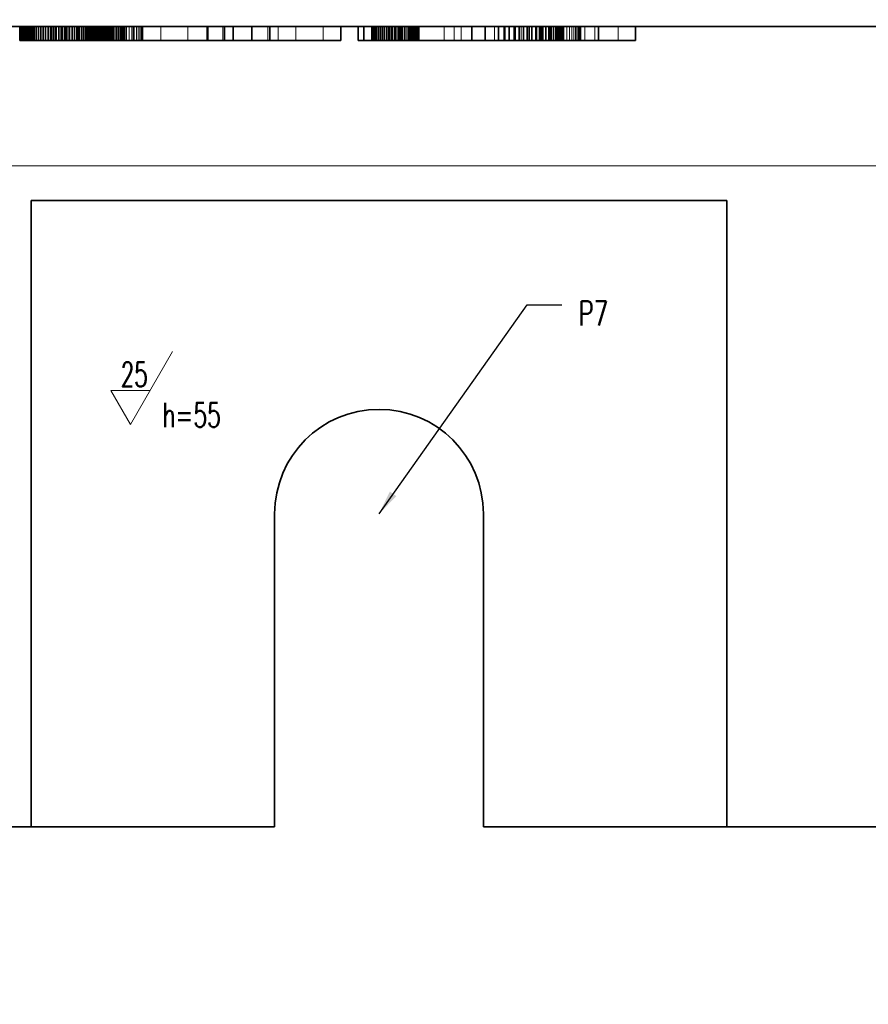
# Model space of a CAD drawing. Header units: millimetres. Extents: x -34 to 6620, y -230 to 4700.
# Tile 45 of 189: x 3804 to 3926, y 679 to 821. Entities that reach past the tile are written whole.
import ezdxf
from ezdxf.lldxf.tags import DXFTag

# ---------------------------------------------------------------- set-up
doc = ezdxf.new("R2010")
doc.units = ezdxf.units.MM
doc.layers.add('1', color=7, linetype='Continuous', true_color=0xffffff)
doc.styles.add('latin_extended', font='simplex.shx')
tags = doc.linetypes.add('DASHED', pattern=[25.72, 12.86, -12.86]).pattern_tags.tags
tags[6:7] = [DXFTag(74, 4), DXFTag(75, 0), DXFTag(340, '0'), DXFTag(46, 0.0), DXFTag(50, 0.0), DXFTag(44, 0.0), DXFTag(45, 0.0)]
tags[4:5] = [DXFTag(74, 4), DXFTag(75, 0), DXFTag(340, '0'), DXFTag(46, 0.0), DXFTag(50, 0.0), DXFTag(44, 0.0), DXFTag(45, 0.0)]
doc.dimstyles.get("Standard").update_dxf_attribs({"dimtxt": 0.18, "dimasz": 0.18, "dimexe": 0.18, "dimexo": 0.0625, "dimgap": 0.09, "dimtad": 0, "dimtih": 1, "dimtoh": 1, "dimdec": 4, "dimzin": 0, "dimdsep": 46, "dimtxsty": 'Standard', "dimcen": 0.09, "dimadec": 0, "dimazin": 0, "dimtfac": 1, "dimtdec": 4, "dimtofl": 0, "dimtmove": 0, "dimatfit": 3, "dimfxl": 1, "dimtolj": 1, "dimtzin": 0, "dimarcsym": 0})

# ---------------------------------------------------------------- blocks, each defined once
blk = doc.blocks.new('LABLE3D_100', base_point=(3882.162754, 779.977539))
at = {"layer": '1', "color": 2, "linetype": 'Continuous', "lineweight": 18, "insert": (3884.537754, 777.048592), "char_height": 3.5, "attachment_point": 7, "line_spacing_factor": 0.963855, "style": 'latin_extended'}
blk.add_mtext('\\W0.6994;P7', dxfattribs=at)
blk = doc.blocks.new('_U6')
at = {"layer": '1', "color": 3, "lineweight": 13}
blk.add_line((4673.385305, 599.977599), (5337.323855, 599.977599), dxfattribs=at)
at = {"layer": '1', "color": 2, "linetype": 'Continuous', "lineweight": 13, "insert": (5329.174382, 600.548651), "char_height": 3.5, "attachment_point": 7, "line_spacing_factor": 0.963855, "style": 'latin_extended'}
blk.add_mtext('\\W0.6523;-855', dxfattribs=at)
blk = doc.blocks.new('_U21')
at = {"layer": '1', "color": 3, "lineweight": 13}
blk.add_line((5295.885305, 1425.977599), (5295.885305, 555.559875), dxfattribs=at)
at = {"layer": '1', "color": 2, "linetype": 'Continuous', "lineweight": 13, "insert": (5295.314252, 556.434875), "char_height": 3.5, "attachment_point": 7, "rotation": 90, "line_spacing_factor": 0.963855, "style": 'latin_extended'}
blk.add_mtext('\\W0.6392;1693', dxfattribs=at)
blk = doc.blocks.new('_U22')
at = {"layer": '1', "color": 3, "lineweight": 13}
for p, q in [((1909.885305, 1425.977599), (1909.885305, 537.977574)), ((5295.885305, 1425.977599), (5295.885305, 537.977574)), ((1909.885305, 539.977574), (5295.885305, 539.977574))]:
    blk.add_line(p, q, dxfattribs=at)
at = {"layer": '1', "color": 3, "lineweight": 18}
for points in [[(1909.885305, 539.977574), (1913.385301, 540.915396), (1913.385308, 539.039751)], [(5295.885305, 539.977574), (5292.385308, 539.039751), (5292.385301, 540.915396)]]:
    blk.add_solid(points, dxfattribs=at)
at = {"layer": '1', "color": 2, "linetype": 'Continuous', "lineweight": 13, "insert": (3599.248068, 540.548626), "char_height": 3.5, "attachment_point": 7, "line_spacing_factor": 0.963855, "style": 'latin_extended'}
blk.add_mtext('\\W0.7031;3386', dxfattribs=at)

msp = doc.modelspace()

# ---------------------------------------------------------------- linework, layer by layer
at = {"layer": '1', "color": 7, "linetype": 'Continuous', "lineweight": 35}
for p, q in [((3965.885, 819.978), (3622.885, 819.978)), ((3804.246, 819.978), (3804.246, 817.978)), ((3804.466, 819.978), (3804.466, 817.978)), ((3804.698, 819.978), (3804.698, 817.978)), ((3804.941, 819.978), (3804.941, 817.978)), ((3805.196, 819.978), (3805.196, 817.978)), ((3805.461, 819.978), (3805.461, 817.978)), ((3805.738, 819.978), (3805.738, 817.978)), ((3806.026, 819.978), (3806.026, 817.978)), ((3806.325, 819.978), (3806.325, 817.978)), ((3806.635, 819.978), (3806.635, 817.978)), ((3806.954, 819.978), (3806.954, 817.978)), ((3807.284, 819.978), (3807.284, 817.978)), ((3807.624, 819.978), (3807.624, 817.978)), ((3807.974, 819.978), (3807.974, 817.978)), ((3808.334, 819.978), (3808.334, 817.978)), ((3808.704, 819.978), (3808.704, 817.978)), ((3809.084, 819.978), (3809.084, 817.978)), ((3809.473, 819.978), (3809.473, 817.978)), ((3809.873, 819.978), (3809.873, 817.978)), ((3810.273, 819.978), (3810.273, 817.978)), ((3810.663, 819.978), (3810.663, 817.978)), ((3811.043, 819.978), (3811.043, 817.978)), ((3811.413, 819.978), (3811.413, 817.978)), ((3811.773, 819.978), (3811.773, 817.978)), ((3812.123, 819.978), (3812.123, 817.978)), ((3812.463, 819.978), (3812.463, 817.978)), ((3812.792, 819.978), (3812.792, 817.978)), ((3813.112, 819.978), (3813.112, 817.978)), ((3813.422, 819.978), (3813.422, 817.978)), ((3813.721, 819.978), (3813.721, 817.978)), ((3814.011, 819.978), (3814.011, 817.978)), ((3814.289, 819.978), (3814.289, 817.978)), ((3814.557, 819.978), (3814.557, 817.978)), ((3814.815, 819.978), (3814.815, 817.978)), ((3815.063, 819.978), (3815.063, 817.978)), ((3815.3, 819.978), (3815.3, 817.978)), ((3815.526, 819.978), (3815.526, 817.978)), ((3815.742, 819.978), (3815.742, 817.978)), ((3815.948, 819.978), (3815.948, 817.978)), ((3816.086, 819.978), (3816.086, 817.978)), ((3816.216, 819.978), (3816.216, 817.978)), ((3816.339, 819.978), (3816.339, 817.978)), ((3816.455, 819.978), (3816.455, 817.978)), ((3816.562, 819.978), (3816.562, 817.978)), ((3816.663, 819.978), (3816.663, 817.978)), ((3816.756, 819.978), (3816.756, 817.978)), ((3816.841, 819.978), (3816.841, 817.978)), ((3816.919, 819.978), (3816.919, 817.978)), ((3816.99, 819.978), (3816.99, 817.978)), ((3817.054, 819.978), (3817.054, 817.978)), ((3817.11, 819.978), (3817.11, 817.978)), ((3817.161, 819.978), (3817.161, 817.978)), ((3817.204, 819.978), (3817.204, 817.978)), ((3817.241, 819.978), (3817.241, 817.978)), ((3817.271, 819.978), (3817.271, 817.978)), ((3817.294, 819.978), (3817.294, 817.978)), ((3817.311, 819.978), (3817.311, 817.978)), ((3817.321, 819.978), (3817.321, 817.978)), ((3817.324, 819.978), (3817.324, 817.978)), ((3817.387, 819.978), (3817.387, 817.978)), ((3817.76, 819.978), (3817.76, 817.978)), ((3818.097, 819.978), (3818.097, 817.978)), ((3818.399, 819.978), (3818.399, 817.978)), ((3818.664, 819.978), (3818.664, 817.978)), ((3818.892, 819.978), (3818.892, 817.978)), ((3819.085, 819.978), (3819.085, 817.978)), ((3819.242, 819.978), (3819.242, 817.978)), ((3819.362, 819.978), (3819.362, 817.978)), ((3820.588, 819.978), (3820.588, 817.978)), ((3831.302, 819.978), (3831.302, 817.978)), ((3833.693, 819.978), (3833.693, 817.978)), ((3834.919, 819.978), (3834.919, 817.978)), ((3837.613, 819.978), (3837.613, 817.978)), ((3840.188, 819.978), (3840.188, 817.978)), ((3850.411, 819.978), (3850.411, 817.978)), ((3852.881, 819.978), (3852.881, 817.978)), ((3853.714, 819.978), (3853.714, 817.978)), ((3856.407, 819.978), (3856.407, 817.978)), ((3858.982, 819.978), (3858.982, 817.978)), ((3869.205, 819.978), (3869.205, 817.978)), ((3871.125, 819.978), (3871.125, 817.978)), ((3873.058, 819.978), (3873.058, 817.978)), ((3873.847, 819.978), (3873.847, 817.978)), ((3874.602, 819.978), (3874.602, 817.978)), ((3875.322, 819.978), (3875.322, 817.978)), ((3876.009, 819.978), (3876.009, 817.978)), ((3876.661, 819.978), (3876.661, 817.978)), ((3877.279, 819.978), (3877.279, 817.978)), ((3877.862, 819.978), (3877.862, 817.978)), ((3878.412, 819.978), (3878.412, 817.978)), ((3878.927, 819.978), (3878.927, 817.978)), ((3879.408, 819.978), (3879.408, 817.978)), ((3879.854, 819.978), (3879.854, 817.978)), ((3880.264, 819.978), (3880.264, 817.978)), ((3880.637, 819.978), (3880.637, 817.978)), ((3880.975, 819.978), (3880.975, 817.978)), ((3881.276, 819.978), (3881.276, 817.978)), ((3881.541, 819.978), (3881.541, 817.978)), ((3881.77, 819.978), (3881.77, 817.978)), ((3881.962, 819.978), (3881.962, 817.978)), ((3882.119, 819.978), (3882.119, 817.978)), ((3882.239, 819.978), (3882.239, 817.978)), ((3884.814, 819.978), (3884.814, 817.978)), ((3887.429, 819.978), (3887.429, 817.978)), ((3892.75, 819.978), (3892.75, 817.978)), ((3804.466, 817.978), (3804.246, 817.978)), ((3804.698, 817.978), (3804.466, 817.978)), ((3804.941, 817.978), (3804.698, 817.978)), ((3805.196, 817.978), (3804.941, 817.978)), ((3805.461, 817.978), (3805.196, 817.978)), ((3805.738, 817.978), (3805.461, 817.978)), ((3806.026, 817.978), (3805.738, 817.978)), ((3806.325, 817.978), (3806.026, 817.978)), ((3806.635, 817.978), (3806.325, 817.978)), ((3806.954, 817.978), (3806.635, 817.978)), ((3807.284, 817.978), (3806.954, 817.978)), ((3807.624, 817.978), (3807.284, 817.978)), ((3807.974, 817.978), (3807.624, 817.978)), ((3808.334, 817.978), (3807.974, 817.978)), ((3808.704, 817.978), (3808.334, 817.978)), ((3809.084, 817.978), (3808.704, 817.978)), ((3809.473, 817.978), (3809.084, 817.978)), ((3809.873, 817.978), (3809.473, 817.978)), ((3810.273, 817.978), (3809.873, 817.978)), ((3810.663, 817.978), (3810.273, 817.978)), ((3811.043, 817.978), (3810.663, 817.978)), ((3811.413, 817.978), (3811.043, 817.978)), ((3811.773, 817.978), (3811.413, 817.978)), ((3812.123, 817.978), (3811.773, 817.978)), ((3812.463, 817.978), (3812.123, 817.978)), ((3812.792, 817.978), (3812.463, 817.978)), ((3813.112, 817.978), (3812.792, 817.978)), ((3813.422, 817.978), (3813.112, 817.978)), ((3813.721, 817.978), (3813.422, 817.978)), ((3814.011, 817.978), (3813.721, 817.978)), ((3814.289, 817.978), (3814.011, 817.978)), ((3814.557, 817.978), (3814.289, 817.978)), ((3814.815, 817.978), (3814.557, 817.978)), ((3815.063, 817.978), (3814.815, 817.978)), ((3815.3, 817.978), (3815.063, 817.978)), ((3815.526, 817.978), (3815.3, 817.978)), ((3815.742, 817.978), (3815.526, 817.978)), ((3815.948, 817.978), (3815.742, 817.978)), ((3816.086, 817.978), (3815.948, 817.978)), ((3816.216, 817.978), (3816.086, 817.978)), ((3816.339, 817.978), (3816.216, 817.978)), ((3816.455, 817.978), (3816.339, 817.978)), ((3816.562, 817.978), (3816.455, 817.978)), ((3816.663, 817.978), (3816.562, 817.978)), ((3816.756, 817.978), (3816.663, 817.978)), ((3816.841, 817.978), (3816.756, 817.978)), ((3816.919, 817.978), (3816.841, 817.978)), ((3816.99, 817.978), (3816.919, 817.978)), ((3817.054, 817.978), (3816.99, 817.978)), ((3817.11, 817.978), (3817.054, 817.978)), ((3817.161, 817.978), (3817.11, 817.978)), ((3817.204, 817.978), (3817.161, 817.978)), ((3817.241, 817.978), (3817.204, 817.978)), ((3817.271, 817.978), (3817.241, 817.978)), ((3817.294, 817.978), (3817.271, 817.978)), ((3817.311, 817.978), (3817.294, 817.978)), ((3817.321, 817.978), (3817.311, 817.978)), ((3817.324, 817.978), (3817.321, 817.978)), ((3817.387, 817.978), (3817.324, 817.978)), ((3817.76, 817.978), (3817.387, 817.978)), ((3818.097, 817.978), (3817.76, 817.978)), ((3818.399, 817.978), (3818.097, 817.978)), ((3818.664, 817.978), (3818.399, 817.978)), ((3818.892, 817.978), (3818.664, 817.978)), ((3819.085, 817.978), (3818.892, 817.978)), ((3819.242, 817.978), (3819.085, 817.978)), ((3819.362, 817.978), (3819.242, 817.978)), ((3820.588, 817.978), (3819.362, 817.978)), ((3831.302, 817.978), (3820.588, 817.978)), ((3833.693, 817.978), (3831.302, 817.978)), ((3834.919, 817.978), (3833.693, 817.978)), ((3837.613, 817.978), (3834.919, 817.978)), ((3840.188, 817.978), (3837.613, 817.978)), ((3850.411, 817.978), (3840.188, 817.978)), ((3853.714, 817.978), (3852.881, 817.978)), ((3856.407, 817.978), (3853.714, 817.978)), ((3858.982, 817.978), (3856.407, 817.978)), ((3869.205, 817.978), (3858.982, 817.978)), ((3871.125, 817.978), (3869.205, 817.978)), ((3873.058, 817.978), (3871.125, 817.978)), ((3873.847, 817.978), (3873.058, 817.978)), ((3874.602, 817.978), (3873.847, 817.978)), ((3875.322, 817.978), (3874.602, 817.978)), ((3876.009, 817.978), (3875.322, 817.978)), ((3876.661, 817.978), (3876.009, 817.978)), ((3877.279, 817.978), (3876.661, 817.978)), ((3877.862, 817.978), (3877.279, 817.978)), ((3878.412, 817.978), (3877.862, 817.978)), ((3878.927, 817.978), (3878.412, 817.978)), ((3879.408, 817.978), (3878.927, 817.978)), ((3879.854, 817.978), (3879.408, 817.978)), ((3880.264, 817.978), (3879.854, 817.978)), ((3880.637, 817.978), (3880.264, 817.978)), ((3880.975, 817.978), (3880.637, 817.978)), ((3881.276, 817.978), (3880.975, 817.978)), ((3881.541, 817.978), (3881.276, 817.978)), ((3881.77, 817.978), (3881.541, 817.978)), ((3881.962, 817.978), (3881.77, 817.978)), ((3882.119, 817.978), (3881.962, 817.978)), ((3882.239, 817.978), (3882.119, 817.978)), ((3884.814, 817.978), (3882.239, 817.978)), ((3887.429, 817.978), (3884.814, 817.978)), ((3892.75, 817.978), (3887.429, 817.978)), ((3905.885, 794.978), (3805.885, 794.978)), ((3805.885, 794.978), (3805.885, 704.978)), ((3905.885, 704.978), (3905.885, 794.978)), ((3840.885, 749.978), (3840.885, 704.978)), ((3870.885, 749.978), (3870.885, 704.978)), ((3605.885, 704.978), (3805.885, 704.978)), ((3805.885, 704.978), (3840.885, 704.978)), ((3870.885, 704.978), (3905.885, 704.978)), ((3905.885, 704.978), (3965.885, 704.978))]:
    msp.add_line(p, q, dxfattribs=at)
at = {"layer": '1', "color": 6, "linetype": 'DASHED', "lineweight": 13}
for p, q in [((3805.037, 819.978), (3805.037, 817.978)), ((3805.048, 819.978), (3805.048, 817.978)), ((3805.081, 819.978), (3805.081, 817.978)), ((3805.136, 819.978), (3805.136, 817.978)), ((3805.213, 819.978), (3805.213, 817.978)), ((3805.312, 819.978), (3805.312, 817.978)), ((3805.434, 819.978), (3805.434, 817.978)), ((3805.577, 819.978), (3805.577, 817.978)), ((3805.742, 819.978), (3805.742, 817.978)), ((3805.929, 819.978), (3805.929, 817.978)), ((3806.138, 819.978), (3806.138, 817.978)), ((3806.328, 819.978), (3806.328, 817.978)), ((3806.374, 819.978), (3806.374, 817.978)), ((3806.64, 819.978), (3806.64, 817.978)), ((3806.937, 819.978), (3806.937, 817.978)), ((3807.264, 819.978), (3807.264, 817.978)), ((3807.622, 819.978), (3807.622, 817.978)), ((3808.011, 819.978), (3808.011, 817.978)), ((3808.431, 819.978), (3808.431, 817.978)), ((3808.881, 819.978), (3808.881, 817.978)), ((3809.362, 819.978), (3809.362, 817.978)), ((3810.181, 819.978), (3810.181, 817.978)), ((3810.389, 819.978), (3810.389, 817.978)), ((3810.873, 819.978), (3810.873, 817.978)), ((3810.97, 819.978), (3810.97, 817.978)), ((3811.327, 819.978), (3811.327, 817.978)), ((3811.725, 819.978), (3811.725, 817.978)), ((3811.75, 819.978), (3811.75, 817.978)), ((3812.142, 819.978), (3812.142, 817.978)), ((3812.445, 819.978), (3812.445, 817.978)), ((3812.503, 819.978), (3812.503, 817.978)), ((3812.638, 819.978), (3812.638, 817.978)), ((3812.833, 819.978), (3812.833, 817.978)), ((3813.132, 819.978), (3813.132, 817.978)), ((3813.132, 819.978), (3813.132, 817.978)), ((3813.401, 819.978), (3813.401, 817.978)), ((3813.45, 819.978), (3813.45, 817.978)), ((3813.638, 819.978), (3813.638, 817.978)), ((3813.784, 819.978), (3813.784, 817.978)), ((3813.849, 819.978), (3813.849, 817.978)), ((3814.038, 819.978), (3814.038, 817.978)), ((3814.205, 819.978), (3814.205, 817.978)), ((3814.226, 819.978), (3814.226, 817.978)), ((3814.349, 819.978), (3814.349, 817.978)), ((3814.401, 819.978), (3814.401, 817.978)), ((3814.471, 819.978), (3814.471, 817.978)), ((3814.571, 819.978), (3814.571, 817.978)), ((3814.649, 819.978), (3814.649, 817.978)), ((3814.704, 819.978), (3814.704, 817.978)), ((3814.738, 819.978), (3814.738, 817.978)), ((3814.749, 819.978), (3814.749, 817.978)), ((3814.965, 819.978), (3814.965, 817.978)), ((3814.985, 819.978), (3814.985, 817.978)), ((3815.535, 819.978), (3815.535, 817.978)), ((3815.669, 819.978), (3815.669, 817.978)), ((3816.05, 819.978), (3816.05, 817.978)), ((3816.337, 819.978), (3816.337, 817.978)), ((3816.531, 819.978), (3816.531, 817.978)), ((3816.969, 819.978), (3816.969, 817.978)), ((3816.977, 819.978), (3816.977, 817.978)), ((3817.564, 819.978), (3817.564, 817.978)), ((3818.124, 819.978), (3818.124, 817.978)), ((3818.648, 819.978), (3818.648, 817.978)), ((3819.136, 819.978), (3819.136, 817.978)), ((3819.587, 819.978), (3819.587, 817.978)), ((3820, 819.978), (3820, 817.978)), ((3820.375, 819.978), (3820.375, 817.978)), ((3820.712, 819.978), (3820.712, 817.978)), ((3821.011, 819.978), (3821.011, 817.978)), ((3821.272, 819.978), (3821.272, 817.978)), ((3821.495, 819.978), (3821.495, 817.978)), ((3821.681, 819.978), (3821.681, 817.978)), ((3821.828, 819.978), (3821.828, 817.978)), ((3821.937, 819.978), (3821.937, 817.978)), ((3824.552, 819.978), (3824.552, 817.978)), ((3828.425, 819.978), (3828.425, 817.978)), ((3831.118, 819.978), (3831.118, 817.978)), ((3833.418, 819.978), (3833.418, 817.978)), ((3839.913, 819.978), (3839.913, 817.978)), ((3841.38, 819.978), (3841.38, 817.978)), ((3843.916, 819.978), (3843.916, 817.978)), ((3847.875, 819.978), (3847.875, 817.978)), ((3854.788, 819.978), (3854.788, 817.978)), ((3854.863, 819.978), (3854.863, 817.978)), ((3854.964, 819.978), (3854.964, 817.978)), ((3855.089, 819.978), (3855.089, 817.978)), ((3855.239, 819.978), (3855.239, 817.978)), ((3855.338, 819.978), (3855.338, 817.978)), ((3855.358, 819.978), (3855.358, 817.978)), ((3855.414, 819.978), (3855.414, 817.978)), ((3855.586, 819.978), (3855.586, 817.978)), ((3855.615, 819.978), (3855.615, 817.978)), ((3855.814, 819.978), (3855.814, 817.978)), ((3855.84, 819.978), (3855.84, 817.978)), ((3856.043, 819.978), (3856.043, 817.978)), ((3856.09, 819.978), (3856.09, 817.978)), ((3856.272, 819.978), (3856.272, 817.978)), ((3856.365, 819.978), (3856.365, 817.978)), ((3856.501, 819.978), (3856.501, 817.978)), ((3856.665, 819.978), (3856.665, 817.978)), ((3856.73, 819.978), (3856.73, 817.978)), ((3856.959, 819.978), (3856.959, 817.978)), ((3856.996, 819.978), (3856.996, 817.978)), ((3857.189, 819.978), (3857.189, 817.978)), ((3857.364, 819.978), (3857.364, 817.978)), ((3857.418, 819.978), (3857.418, 817.978)), ((3857.648, 819.978), (3857.648, 817.978)), ((3857.768, 819.978), (3857.768, 817.978)), ((3857.879, 819.978), (3857.879, 817.978)), ((3858.111, 819.978), (3858.111, 817.978)), ((3858.21, 819.978), (3858.21, 817.978)), ((3858.345, 819.978), (3858.345, 817.978)), ((3858.579, 819.978), (3858.579, 817.978)), ((3858.688, 819.978), (3858.688, 817.978)), ((3858.707, 819.978), (3858.707, 817.978)), ((3858.816, 819.978), (3858.816, 817.978)), ((3859.053, 819.978), (3859.053, 817.978)), ((3859.203, 819.978), (3859.203, 817.978)), ((3859.292, 819.978), (3859.292, 817.978)), ((3859.532, 819.978), (3859.532, 817.978)), ((3859.754, 819.978), (3859.754, 817.978)), ((3859.774, 819.978), (3859.774, 817.978)), ((3860.017, 819.978), (3860.017, 817.978)), ((3860.144, 819.978), (3860.144, 817.978)), ((3860.264, 819.978), (3860.264, 817.978)), ((3860.342, 819.978), (3860.342, 817.978)), ((3860.377, 819.978), (3860.377, 817.978)), ((3860.484, 819.978), (3860.484, 817.978)), ((3860.585, 819.978), (3860.585, 817.978)), ((3860.679, 819.978), (3860.679, 817.978)), ((3860.767, 819.978), (3860.767, 817.978)), ((3860.848, 819.978), (3860.848, 817.978)), ((3860.922, 819.978), (3860.922, 817.978)), ((3860.967, 819.978), (3860.967, 817.978)), ((3860.99, 819.978), (3860.99, 817.978)), ((3861.055, 819.978), (3861.055, 817.978)), ((3861.12, 819.978), (3861.12, 817.978)), ((3861.184, 819.978), (3861.184, 817.978)), ((3861.248, 819.978), (3861.248, 817.978)), ((3861.312, 819.978), (3861.312, 817.978)), ((3861.376, 819.978), (3861.376, 817.978)), ((3861.44, 819.978), (3861.44, 817.978)), ((3861.503, 819.978), (3861.503, 817.978)), ((3861.566, 819.978), (3861.566, 817.978)), ((3861.629, 819.978), (3861.629, 817.978)), ((3865.247, 819.978), (3865.247, 817.978)), ((3866.669, 819.978), (3866.669, 817.978)), ((3867.704, 819.978), (3867.704, 817.978)), ((3872.501, 819.978), (3872.501, 817.978)), ((3874.034, 819.978), (3874.034, 817.978)), ((3875.516, 819.978), (3875.516, 817.978)), ((3876.327, 819.978), (3876.327, 817.978)), ((3877.103, 819.978), (3877.103, 817.978)), ((3877.494, 819.978), (3877.494, 817.978)), ((3877.843, 819.978), (3877.843, 817.978)), ((3878.546, 819.978), (3878.546, 817.978)), ((3879.106, 819.978), (3879.106, 817.978)), ((3879.214, 819.978), (3879.214, 817.978)), ((3879.846, 819.978), (3879.846, 817.978)), ((3880.442, 819.978), (3880.442, 817.978)), ((3880.541, 819.978), (3880.541, 817.978)), ((3881.001, 819.978), (3881.001, 817.978)), ((3881.525, 819.978), (3881.525, 817.978)), ((3882.013, 819.978), (3882.013, 817.978)), ((3882.464, 819.978), (3882.464, 817.978)), ((3882.877, 819.978), (3882.877, 817.978)), ((3883.252, 819.978), (3883.252, 817.978)), ((3883.589, 819.978), (3883.589, 817.978)), ((3883.888, 819.978), (3883.888, 817.978)), ((3884.1, 819.978), (3884.1, 817.978)), ((3884.149, 819.978), (3884.149, 817.978)), ((3884.372, 819.978), (3884.372, 817.978)), ((3884.558, 819.978), (3884.558, 817.978)), ((3884.705, 819.978), (3884.705, 817.978)), ((3885.456, 819.978), (3885.456, 817.978)), ((3886.911, 819.978), (3886.911, 817.978)), ((3890.253, 819.978), (3890.253, 817.978))]:
    msp.add_line(p, q, dxfattribs=at)
at = {"layer": '1', "color": 92, "linetype": 'Continuous', "lineweight": 13}
msp.add_line((3965.885, 799.978), (3605.885, 799.978), dxfattribs=at)
at = {"layer": '1', "color": 3, "linetype": 'Continuous', "lineweight": 13}
for p, q in [((3820.165, 762.786), (3826.224, 773.281)), ((3817.333, 767.692), (3822.997, 767.692)), ((3820.165, 762.786), (3817.333, 767.692))]:
    msp.add_line(p, q, dxfattribs=at)
at = {"layer": '1', "color": 7, "linetype": 'Continuous', "lineweight": 35}
msp.add_arc((3855.885, 749.978), 15, 0, 180, dxfattribs=at)

# ---------------------------------------------------------------- block references
at = {"layer": '1', "color": 3, "linetype": 'Continuous', "lineweight": 13}
msp.add_blockref('LABLE3D_100', (3882.163, 779.978), dxfattribs=at)

# ---------------------------------------------------------------- texts
at = {"layer": '1', "color": 2, "linetype": 'Continuous', "lineweight": 13, "char_height": 3.5, "attachment_point": 7, "line_spacing_factor": 0.963855, "style": 'latin_extended'}
for s, insert in [('\\W0.6474;25', (3818.76, 768.263)), ('\\W0.6603;h=55', (3824.747, 762.429))]:
    msp.add_mtext(s, dxfattribs=dict(at, insert=insert))

# ---------------------------------------------------------------- dimensions: what is measured, and where the dimension line sits
at = {"layer": '1', "color": 2, "linetype": 'Continuous', "lineweight": 13}
dim = msp.add_ordinate_dim(feature_location=(4668.385, 599.978), offset=(668.939, 0), dtype=0, origin=(3602.885, 1454.978), text='\\C2;-855', dimstyle='Standard', override={"dimtxt": 3.5, "dimasz": 3.5, "dimexe": 2, "dimexo": 0, "dimgap": 1.75, "dimtad": 1, "dimtih": 1, "dimdec": 2, "dimlfac": 1, "dimzin": 8, "dimdsep": 44, "dimlunit": 2, "dimpost": '', "dimtxsty": 'latin_extended', "dimsah": 1, "dimse1": 0, "dimse2": 0, "dimsd1": 0, "dimsd2": 0, "dimclrd": 3, "dimclre": 3, "dimclrt": 2, "dimtol": 0, "dimtm": -0.02, "dimtfac": 1, "dimtdec": 2, "dimtofl": 1, "dimtmove": 0, "dimtzin": 8, "dimlwd": 13, "dimlwe": 13}, dxfattribs=at)
dim.commit()
dim.dimension.update_dxf_attribs({"geometry": '_U6', "text_midpoint": (5332.812, 603.478)})
dim = msp.add_ordinate_dim(feature_location=(5295.885, 1437.978), offset=(0, -882.418), dtype=1, origin=(3602.885, 1454.978), text='\\C2;1693', dimstyle='Standard', override={"dimtxt": 3.5, "dimasz": 3.5, "dimexe": 2, "dimexo": 0, "dimgap": 1.75, "dimtad": 1, "dimtih": 1, "dimdec": 2, "dimlfac": 1, "dimzin": 8, "dimdsep": 44, "dimlunit": 2, "dimpost": '', "dimtxsty": 'latin_extended', "dimsah": 1, "dimse1": 0, "dimse2": 0, "dimsd1": 0, "dimsd2": 0, "dimclrd": 3, "dimclre": 3, "dimclrt": 2, "dimtol": 0, "dimtm": -0.02, "dimtfac": 1, "dimtdec": 2, "dimtofl": 1, "dimtmove": 0, "dimtzin": 8, "dimlwd": 13, "dimlwe": 13}, dxfattribs=at)
dim.commit()
dim.dimension.update_dxf_attribs({"geometry": '_U21', "text_midpoint": (5292.385, 559.685), "text_rotation": 90})
dim = msp.add_linear_dim(base=(5295.885, 539.978), p1=(1909.885, 1437.978), p2=(5295.885, 1437.978), dimstyle='Standard', override={"dimtxt": 3.5, "dimasz": 3.5, "dimexe": 2, "dimexo": 0, "dimgap": 1.75, "dimtad": 1, "dimtih": 1, "dimtoh": 0, "dimdec": 2, "dimlfac": 1, "dimzin": 8, "dimdsep": 44, "dimlunit": 2, "dimtxsty": 'latin_extended', "dimsah": 1, "dimse1": 0, "dimse2": 0, "dimsd1": 0, "dimsd2": 0, "dimclrd": 3, "dimclre": 3, "dimclrt": 2, "dimtol": 0, "dimtm": -0.02, "dimtfac": 1, "dimtdec": 2, "dimtofl": 1, "dimtmove": 0, "dimatfit": 2, "dimtzin": 8, "dimlwd": 13, "dimlwe": 13}, dxfattribs=at)
dim.commit()
dim.dimension.update_dxf_attribs({"geometry": '_U22', "text_midpoint": (3602.885, 539.978), "dimtype": 160})

# ---------------------------------------------------------------- leaders
at = {"layer": '1', "color": 3, "linetype": 'Continuous', "lineweight": 13}
msp.add_leader([(3855.885, 749.978), (3877.163, 779.978), (3882.163, 779.978)], dimstyle='Standard', override={"dimasz": 3.5}, dxfattribs=at)

doc.saveas('drawing.dxf')
